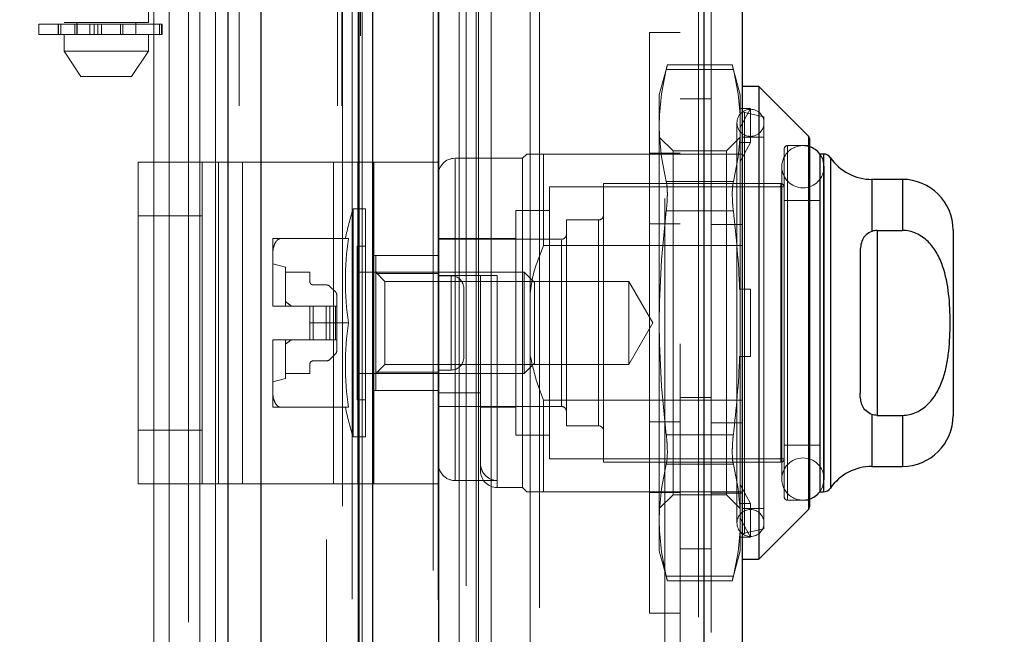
# Model space of a CAD drawing. Header units: inches. Extents: x 0.2 to 10.8, y 0.2 to 8.2.
# Tile 38 of 156: x 1.8133 to 1.9281, y 3.1941 to 3.2658. Entities that reach past the tile are written whole.
import ezdxf

# ---------------------------------------------------------------- set-up
doc = ezdxf.new("R2010")
doc.units = ezdxf.units.IN
doc.header["$MEASUREMENT"] = 0
doc.linetypes.add('HIDDEN', pattern=[0.07500000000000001, 0.05, -0.025])
doc.layers.add('DIMENSIONS', color=140, linetype='Continuous')
doc.styles.add('SLDTEXTSTYLE0', font='TXT', dxfattribs={"width": 0.7})
doc.dimstyles.new('SLDDIMSTYLE1', dxfattribs={"dimtxt": 0.0849609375, "dimasz": 0.13, "dimexe": 0, "dimexo": 0.0625, "dimgap": 0.021240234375, "dimtad": 0, "dimtih": 1, "dimtoh": 1, "dimlfac": 20, "dimrnd": 1e-09, "dimzin": 12, "dimdsep": 46, "dimtxsty": 'SLDTEXTSTYLE0', "dimsah": 1, "dimcen": 0.09, "dimadec": 0, "dimazin": 3, "dimtfac": 1, "dimtmove": 0, "dimatfit": 0, "dimfxl": 0, "dimfrac": 2, "dimtolj": 1, "dimtzin": 12, "dimarcsym": 0})

# ---------------------------------------------------------------- blocks, each defined once
blk = doc.blocks.new('_D_11')
at = {"layer": 'DIMENSIONS'}
for p, q in [((2.017167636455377, 3.143252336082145), (2.017167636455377, 3.393252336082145)), ((1.826183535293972, 3.143252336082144), (2.142167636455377, 3.143252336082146)), ((1.888898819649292, 3.052152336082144), (2.142167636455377, 3.052152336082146)), ((2.017167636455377, 2.82907330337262), (2.017167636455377, 3.052152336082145)), ((2.138638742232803, 2.82907330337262), (2.017167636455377, 2.82907330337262)), ((2.291811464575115, 2.829073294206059), (2.263281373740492, 2.829073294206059)), ((2.263281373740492, 2.829073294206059), (2.263281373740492, 2.694042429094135)), ((2.544280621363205, 2.829073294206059), (2.572810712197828, 2.829073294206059)), ((2.572810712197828, 2.829073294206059), (2.572810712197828, 2.694042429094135)), ((2.263281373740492, 2.694042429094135), (2.291811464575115, 2.694042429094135)), ((2.572810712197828, 2.694042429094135), (2.544280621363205, 2.694042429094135))]:
    blk.add_line(p, q, dxfattribs=at)
for points in [[(2.017167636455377, 3.143252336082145), (2.037167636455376, 3.273252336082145), (1.997167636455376, 3.273252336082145)], [(2.017167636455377, 3.052152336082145), (1.997167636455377, 2.922152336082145), (2.037167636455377, 2.922152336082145)]]:
    blk.add_solid(points, dxfattribs=at)
at = {"layer": 'DIMENSIONS', "char_height": 0.08333333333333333, "attachment_point": 1, "style": 'SLDTEXTSTYLE0'}
for s, insert in [('1.82', (2.291811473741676, 2.955515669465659)), ('46.3', (2.291811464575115, 2.8014647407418))]:
    blk.add_mtext(s, dxfattribs=dict(at, insert=insert))

msp = doc.modelspace()

# ---------------------------------------------------------------- linework, layer by layer
at = {"color": 7, "linetype": 'Continuous', "lineweight": 25}
for p, q in [((1.837625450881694, 3.055752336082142), (1.837625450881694, 5.123250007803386)), ((1.841443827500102, 3.055752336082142), (1.841443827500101, 5.122541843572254)), ((1.852889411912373, 3.055752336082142), (1.852889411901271, 5.117157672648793)), ((1.854471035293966, 3.055752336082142), (1.854471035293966, 5.117002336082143)), ((1.862152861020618, 5.10157984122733), (1.862152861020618, 3.071414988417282)), ((1.893065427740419, 5.096129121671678), (1.893065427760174, 3.076865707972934)), ((1.897527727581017, 5.094362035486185), (1.897527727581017, 3.078632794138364)), ((1.899496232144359, 3.258013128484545), (1.897527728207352, 3.258013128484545)), ((1.905286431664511, 3.252222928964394), (1.899496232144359, 3.258013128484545)), ((1.899496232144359, 3.258013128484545), (1.899496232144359, 3.202895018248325)), ((1.905286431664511, 3.252222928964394), (1.905286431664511, 3.208685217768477)), ((1.905401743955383, 3.251944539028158), (1.905401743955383, 3.208963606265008)), ((1.906582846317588, 3.250139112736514), (1.906582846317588, 3.210769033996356)), ((1.907027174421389, 3.250139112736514), (1.906600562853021, 3.250139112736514)), ((1.907027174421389, 3.250139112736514), (1.907027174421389, 3.210769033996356)), ((1.907834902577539, 3.249717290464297), (1.907834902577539, 3.211190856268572)), ((1.916228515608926, 3.247186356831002), (1.912681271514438, 3.247186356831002)), ((1.912681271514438, 3.247186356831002), (1.912681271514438, 3.241125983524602)), ((1.916228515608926, 3.247186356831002), (1.916228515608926, 3.241236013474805)), ((1.913275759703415, 3.241236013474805), (1.913275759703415, 3.219672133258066)), ((1.913275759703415, 3.241236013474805), (1.916228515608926, 3.241236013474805)), ((1.92213402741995, 3.241280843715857), (1.92213402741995, 3.219627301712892)), ((1.911307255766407, 3.238666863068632), (1.911307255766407, 3.222241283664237)), ((1.912681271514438, 3.219782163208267), (1.912681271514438, 3.213721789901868)), ((1.913275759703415, 3.219672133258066), (1.916228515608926, 3.219672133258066)), ((1.916228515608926, 3.219672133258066), (1.916228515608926, 3.213721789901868)), ((1.912681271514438, 3.213721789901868), (1.916228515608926, 3.213721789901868)), ((1.906600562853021, 3.210769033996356), (1.907027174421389, 3.210769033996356)), ((1.899496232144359, 3.202895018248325), (1.905286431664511, 3.208685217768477)), ((1.897527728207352, 3.202895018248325), (1.899496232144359, 3.202895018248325))]:
    msp.add_line(p, q, dxfattribs=at)
at = {"color": 7, "linetype": 'HIDDEN', "lineweight": 18}
for p, q in [((1.837625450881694, 5.123250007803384), (1.837625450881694, 3.055752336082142)), ((1.837625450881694, 5.123250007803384), (1.837625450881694, 3.055752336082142)), ((1.837625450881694, 3.055752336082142), (1.837625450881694, 5.123250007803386)), ((1.83889824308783, 3.055752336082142), (1.83889824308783, 5.122541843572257)), ((1.83889824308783, 3.055752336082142), (1.83889824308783, 5.122541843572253)), ((1.841443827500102, 3.055752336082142), (1.841443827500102, 5.122541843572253)), ((1.850343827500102, 3.055752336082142), (1.850343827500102, 5.117157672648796)), ((1.850343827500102, 3.055752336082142), (1.850343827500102, 5.117157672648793)), ((1.850871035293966, 3.055752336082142), (1.850871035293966, 5.117002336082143)), ((1.852889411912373, 3.055752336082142), (1.852889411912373, 5.117157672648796)), ((1.853041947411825, 3.063932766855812), (1.853041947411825, 5.109062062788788)), ((1.864688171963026, 3.069414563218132), (1.864688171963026, 5.103580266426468)), ((1.864688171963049, 3.069414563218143), (1.864688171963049, 5.103580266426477)), ((1.861527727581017, 5.101579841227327), (1.861527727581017, 3.071414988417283)), ((1.854995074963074, 3.072908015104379), (1.854995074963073, 5.100089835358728)), ((1.864432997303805, 3.071817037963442), (1.864432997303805, 5.101177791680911)), ((1.864738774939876, 3.071870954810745), (1.864738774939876, 5.101123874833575)), ((1.865970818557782, 3.072455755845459), (1.865970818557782, 5.100539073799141)), ((1.8653754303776, 5.099791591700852), (1.8653754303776, 3.073185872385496)), ((1.852077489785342, 5.098258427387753), (1.852077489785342, 3.074731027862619)), ((1.862091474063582, 5.098163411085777), (1.862091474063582, 3.074831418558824)), ((1.862107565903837, 3.074705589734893), (1.862107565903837, 5.098289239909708)), ((1.874775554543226, 3.075193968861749), (1.874775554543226, 5.097800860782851)), ((1.862378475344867, 3.075283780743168), (1.862378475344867, 5.097711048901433)), ((1.86237847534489, 3.075283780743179), (1.86237847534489, 5.097711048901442)), ((1.867409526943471, 3.075998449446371), (1.867409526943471, 5.096997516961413)), ((1.873916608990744, 5.09724640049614), (1.873916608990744, 3.075750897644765)), ((1.865989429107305, 3.076984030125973), (1.865989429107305, 5.096010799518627)), ((1.892440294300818, 5.096129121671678), (1.892440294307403, 3.076865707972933)), ((1.892440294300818, 3.076865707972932), (1.892440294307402, 5.096129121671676)), ((1.893065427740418, 3.076865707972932), (1.893065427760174, 5.096129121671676)), ((1.874424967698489, 3.078375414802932), (1.874424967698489, 5.094619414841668)), ((1.875483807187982, 3.077613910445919), (1.875483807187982, 5.095382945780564)), ((1.893927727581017, 5.094362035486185), (1.893927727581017, 3.078632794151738)), ((1.857057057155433, 3.079671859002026), (1.857057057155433, 5.093323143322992)), ((1.880435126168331, 3.079156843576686), (1.880435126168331, 5.093837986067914)), ((1.880694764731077, 3.079595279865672), (1.880694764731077, 5.093399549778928)), ((1.852780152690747, 5.088999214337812), (1.852780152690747, 3.083996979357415)), ((1.863286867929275, 3.084225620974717), (1.863286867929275, 5.088769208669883)), ((1.863286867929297, 3.084225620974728), (1.863286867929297, 5.088769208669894)), ((1.864531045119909, 5.088769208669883), (1.864531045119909, 3.084225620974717)), ((1.864531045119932, 3.084225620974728), (1.864531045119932, 5.088769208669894)), ((1.866781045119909, 3.084225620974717), (1.866781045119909, 5.088769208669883)), ((1.866781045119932, 5.088769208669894), (1.866781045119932, 3.084225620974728)), ((1.867484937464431, 3.084225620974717), (1.867484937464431, 5.088769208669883)), ((1.872987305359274, 3.084225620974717), (1.872987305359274, 5.088769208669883)), ((1.875054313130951, 3.084225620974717), (1.875054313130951, 5.088769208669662)), ((1.878675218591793, 3.084225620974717), (1.878675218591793, 5.088769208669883)), ((1.880194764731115, 3.084225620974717), (1.880194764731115, 5.088769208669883)), ((1.880194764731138, 3.084225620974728), (1.880194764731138, 5.088769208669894)), ((1.862781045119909, 3.084725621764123), (1.862781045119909, 5.088269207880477)), ((1.862781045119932, 3.084725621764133), (1.862781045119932, 5.088269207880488)), ((1.864781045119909, 3.084475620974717), (1.864781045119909, 5.088519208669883)), ((1.866531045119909, 5.088519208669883), (1.866531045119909, 3.084475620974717)), ((1.870064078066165, 3.08477557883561), (1.870064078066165, 5.088228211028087)), ((1.875181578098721, 3.084624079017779), (1.87518157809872, 5.088372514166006)), ((1.862927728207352, 3.0860224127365), (1.862927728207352, 5.0869724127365)), ((1.876090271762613, 3.086245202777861), (1.876090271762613, 5.086749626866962)), ((1.868259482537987, 5.086021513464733), (1.868259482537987, 3.086956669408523)), ((1.870392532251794, 3.086802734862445), (1.870392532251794, 5.086192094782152)), ((1.870392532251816, 3.086802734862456), (1.870392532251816, 5.086192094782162)), ((1.872826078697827, 5.085531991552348), (1.872826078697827, 3.087463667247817)), ((1.862410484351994, 3.088837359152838), (1.862410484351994, 5.084157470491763)), ((1.862410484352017, 3.088837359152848), (1.862410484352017, 5.084157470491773)), ((1.862738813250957, 3.088373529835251), (1.862738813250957, 5.084621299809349)), ((1.862738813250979, 3.088373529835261), (1.862738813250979, 5.084621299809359)), ((1.85321506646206, 5.082170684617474), (1.853215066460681, 3.090832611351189)), ((1.853215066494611, 5.082149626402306), (1.853215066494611, 3.090824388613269)), ((1.855695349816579, 3.091291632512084), (1.855695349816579, 5.081703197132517)), ((1.849071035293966, 3.10520233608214), (1.849071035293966, 5.067752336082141)), ((1.849071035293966, 3.10520233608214), (1.849071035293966, 5.067752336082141)), ((1.849071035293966, 3.105202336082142), (1.849071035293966, 5.067752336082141)), ((1.849071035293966, 3.105202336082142), (1.849071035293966, 5.067752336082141)), ((1.888527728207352, 3.1280224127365), (1.888527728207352, 5.0449724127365)), ((1.888527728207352, 3.1280224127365), (1.888527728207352, 5.0449724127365)), ((1.888527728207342, 5.044972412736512), (1.888527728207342, 3.128022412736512)), ((1.888527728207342, 5.044972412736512), (1.888527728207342, 3.128022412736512)), ((1.890327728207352, 3.1280224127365), (1.890327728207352, 5.0449724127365)), ((1.828921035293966, 3.174402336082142), (1.828921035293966, 3.505502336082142)), ((1.828921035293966, 3.174402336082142), (1.828921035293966, 3.505502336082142)), ((1.830721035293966, 3.174402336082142), (1.830721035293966, 3.505502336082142)), ((1.834321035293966, 3.174402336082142), (1.834321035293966, 3.505502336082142)), ((1.836121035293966, 3.174402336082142), (1.836121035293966, 3.505502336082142)), ((1.836121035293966, 3.174402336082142), (1.836121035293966, 3.505502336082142)), ((1.818477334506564, 3.413114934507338), (1.818477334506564, 3.265477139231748)), ((1.828319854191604, 3.265477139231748), (1.828319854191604, 3.413114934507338)), ((1.832971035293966, 3.295577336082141), (1.832971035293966, 3.105202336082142)), ((1.823398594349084, 3.265477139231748), (1.818477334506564, 3.265477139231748)), ((1.81995371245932, 3.265477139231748), (1.81995371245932, 3.264099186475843)), ((1.828319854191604, 3.265477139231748), (1.823398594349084, 3.265477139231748)), ((1.826843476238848, 3.264099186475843), (1.826843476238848, 3.265477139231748)), ((1.815524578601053, 3.265280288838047), (1.829827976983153, 3.265280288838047)), ((1.815524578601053, 3.265280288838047), (1.815524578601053, 3.264099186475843)), ((1.817796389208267, 3.265280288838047), (1.817796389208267, 3.264099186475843)), ((1.817818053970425, 3.265280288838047), (1.817818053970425, 3.264099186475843)), ((1.817818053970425, 3.264099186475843), (1.817818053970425, 3.265280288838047)), ((1.818088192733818, 3.264099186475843), (1.818088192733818, 3.265280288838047)), ((1.818088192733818, 3.265280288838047), (1.818088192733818, 3.264099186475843)), ((1.819710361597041, 3.265280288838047), (1.819710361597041, 3.264099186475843)), ((1.819710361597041, 3.264099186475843), (1.819710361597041, 3.265280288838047)), ((1.81995371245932, 3.265280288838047), (1.81995371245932, 3.264099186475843)), ((1.819997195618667, 3.264099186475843), (1.819997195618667, 3.265280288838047)), ((1.819997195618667, 3.265280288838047), (1.819997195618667, 3.264099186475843)), ((1.820002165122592, 3.264099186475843), (1.820002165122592, 3.265280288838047)), ((1.821466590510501, 3.264099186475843), (1.821466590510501, 3.265280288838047)), ((1.821466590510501, 3.265280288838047), (1.821466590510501, 3.264099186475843)), ((1.821975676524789, 3.265280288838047), (1.821975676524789, 3.264099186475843)), ((1.821975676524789, 3.264099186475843), (1.821975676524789, 3.265280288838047)), ((1.822410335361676, 3.264099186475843), (1.822410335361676, 3.265280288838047)), ((1.822410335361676, 3.265280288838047), (1.822410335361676, 3.264099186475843)), ((1.822852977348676, 3.265280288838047), (1.822852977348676, 3.264099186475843)), ((1.822852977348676, 3.264099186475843), (1.822852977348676, 3.265280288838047)), ((1.825047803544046, 3.264099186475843), (1.825047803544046, 3.265280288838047)), ((1.825047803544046, 3.265280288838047), (1.825047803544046, 3.264099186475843)), ((1.825321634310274, 3.265280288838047), (1.825321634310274, 3.264099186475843)), ((1.825321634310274, 3.264099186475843), (1.825321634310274, 3.265280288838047)), ((1.829591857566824, 3.264099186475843), (1.829591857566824, 3.265280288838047)), ((1.829591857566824, 3.265280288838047), (1.829591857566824, 3.264099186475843)), ((1.829827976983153, 3.264099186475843), (1.829827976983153, 3.265280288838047)), ((1.829827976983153, 3.265280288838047), (1.829827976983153, 3.264099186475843)), ((1.829827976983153, 3.265280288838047), (1.82990020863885, 3.265280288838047)), ((1.82990020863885, 3.264099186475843), (1.82990020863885, 3.265280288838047)), ((1.886727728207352, 3.196604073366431), (1.886727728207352, 3.264304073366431)), ((1.890327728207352, 3.264304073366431), (1.886727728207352, 3.264304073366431)), ((1.829827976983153, 3.264099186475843), (1.815524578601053, 3.264099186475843)), ((1.818477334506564, 3.264099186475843), (1.818477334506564, 3.262130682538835)), ((1.828319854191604, 3.262130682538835), (1.828319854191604, 3.264099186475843)), ((1.82990020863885, 3.264099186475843), (1.829827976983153, 3.264099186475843)), ((1.818477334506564, 3.262130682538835), (1.823398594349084, 3.262130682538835)), ((1.818477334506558, 3.262130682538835), (1.820445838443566, 3.259177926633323)), ((1.823398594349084, 3.262130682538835), (1.828319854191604, 3.262130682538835)), ((1.826351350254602, 3.259177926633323), (1.82831985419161, 3.262130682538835)), ((1.888820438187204, 3.260530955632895), (1.887882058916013, 3.257028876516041)), ((1.896516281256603, 3.260003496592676), (1.888696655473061, 3.260003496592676)), ((1.896516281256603, 3.260003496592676), (1.888696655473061, 3.260003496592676)), ((1.896404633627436, 3.260530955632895), (1.888808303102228, 3.260530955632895)), ((1.897330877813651, 3.257028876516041), (1.89639249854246, 3.260530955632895)), ((1.820445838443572, 3.259177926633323), (1.823398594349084, 3.259177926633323)), ((1.823398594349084, 3.259177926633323), (1.826351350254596, 3.259177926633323)), ((1.887882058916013, 3.257028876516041), (1.887882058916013, 3.253468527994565)), ((1.893927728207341, 3.256597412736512), (1.890327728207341, 3.256597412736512)), ((1.897330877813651, 3.257028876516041), (1.897330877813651, 3.253468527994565)), ((1.897253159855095, 3.255437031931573), (1.897330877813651, 3.255183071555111)), ((1.898511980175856, 3.255437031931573), (1.897253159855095, 3.255437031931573)), ((1.897330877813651, 3.253221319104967), (1.898511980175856, 3.255437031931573)), ((1.900086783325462, 3.254469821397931), (1.897832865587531, 3.254990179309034)), ((1.898511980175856, 3.251500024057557), (1.898511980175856, 3.255437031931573)), ((1.897832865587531, 3.205917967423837), (1.897832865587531, 3.254901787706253)), ((1.900086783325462, 3.254469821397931), (1.900086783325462, 3.206438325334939)), ((1.887882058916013, 3.253468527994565), (1.887882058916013, 3.230454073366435)), ((1.896937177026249, 3.253780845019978), (1.896937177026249, 3.207127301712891)), ((1.897330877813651, 3.253468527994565), (1.897330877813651, 3.234391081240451)), ((1.889480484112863, 3.250509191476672), (1.887882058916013, 3.252107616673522)), ((1.897330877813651, 3.252107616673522), (1.895732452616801, 3.250509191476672)), ((1.900086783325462, 3.252107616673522), (1.897527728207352, 3.252107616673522)), ((1.905286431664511, 3.208685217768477), (1.905286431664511, 3.252222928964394)), ((1.889480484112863, 3.250509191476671), (1.889480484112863, 3.210398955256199)), ((1.8957324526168, 3.250509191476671), (1.889480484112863, 3.250509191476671)), ((1.8957324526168, 3.250509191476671), (1.8957324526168, 3.210398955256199)), ((1.898511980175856, 3.251500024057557), (1.897253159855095, 3.251500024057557)), ((1.897253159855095, 3.251500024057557), (1.897330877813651, 3.251246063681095)), ((1.897330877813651, 3.249284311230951), (1.898511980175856, 3.251500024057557)), ((1.902448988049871, 3.250729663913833), (1.902448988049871, 3.210178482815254)), ((1.902842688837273, 3.209784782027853), (1.902842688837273, 3.251123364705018)), ((1.905401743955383, 3.251123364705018), (1.902842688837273, 3.251123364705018)), ((1.871937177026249, 3.249646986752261), (1.864063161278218, 3.249646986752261)), ((1.864063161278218, 3.212069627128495), (1.864063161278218, 3.2495565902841)), ((1.872429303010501, 3.250139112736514), (1.871937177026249, 3.249646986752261)), ((1.871937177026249, 3.249646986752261), (1.871937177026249, 3.211261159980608)), ((1.874397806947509, 3.250139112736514), (1.874397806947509, 3.239474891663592)), ((1.874397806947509, 3.250139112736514), (1.893927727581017, 3.250139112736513)), ((1.886727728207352, 3.250229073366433), (1.890327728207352, 3.250229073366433)), ((1.893927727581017, 3.25013911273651), (1.897527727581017, 3.25013911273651)), ((1.906600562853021, 3.250139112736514), (1.906582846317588, 3.250139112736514)), ((1.907027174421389, 3.210769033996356), (1.907027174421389, 3.250139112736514)), ((1.907834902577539, 3.211190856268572), (1.907834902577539, 3.249717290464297)), ((1.827094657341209, 3.211705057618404), (1.827094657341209, 3.249205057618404)), ((1.827094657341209, 3.249205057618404), (1.836470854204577, 3.249205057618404)), ((1.83459465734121, 3.211705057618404), (1.83459465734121, 3.249205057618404)), ((1.836470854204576, 3.211705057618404), (1.836470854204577, 3.249205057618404)), ((1.836470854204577, 3.249205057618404), (1.849906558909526, 3.249205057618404)), ((1.839282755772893, 3.211705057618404), (1.839282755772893, 3.249205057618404)), ((1.849906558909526, 3.211705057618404), (1.849906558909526, 3.249205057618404)), ((1.849906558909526, 3.249205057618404), (1.85459465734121, 3.249205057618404)), ((1.852718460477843, 3.211705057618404), (1.852718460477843, 3.249205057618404)), ((1.85459465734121, 3.249205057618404), (1.85459465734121, 3.211705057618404)), ((1.862094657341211, 3.249205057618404), (1.85459465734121, 3.249205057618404)), ((1.862094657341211, 3.249205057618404), (1.862094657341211, 3.211705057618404)), ((1.902171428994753, 3.248662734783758), (1.902171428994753, 3.212245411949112)), ((1.907092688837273, 3.212245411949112), (1.907092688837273, 3.248662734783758)), ((1.912681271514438, 3.241125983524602), (1.912681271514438, 3.247186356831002)), ((1.916228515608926, 3.241236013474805), (1.916228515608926, 3.247186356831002)), ((1.875086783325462, 3.246300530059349), (1.875086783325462, 3.214607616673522)), ((1.902448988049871, 3.246300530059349), (1.875086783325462, 3.246300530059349)), ((1.881385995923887, 3.24669423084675), (1.881385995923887, 3.21421391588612)), ((1.90205528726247, 3.24669423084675), (1.881385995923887, 3.24669423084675)), ((1.896516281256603, 3.246933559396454), (1.888696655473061, 3.246933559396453)), ((1.896516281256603, 3.246933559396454), (1.888696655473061, 3.246933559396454)), ((1.90205528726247, 3.21421391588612), (1.90205528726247, 3.24669423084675)), ((1.906582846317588, 3.244725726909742), (1.902448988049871, 3.244725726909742)), ((1.852164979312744, 3.243741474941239), (1.852164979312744, 3.217166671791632)), ((1.853630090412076, 3.243741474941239), (1.852164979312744, 3.243741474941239)), ((1.853630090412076, 3.243741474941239), (1.853630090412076, 3.217166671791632)), ((1.871149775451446, 3.243544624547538), (1.871149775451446, 3.217363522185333)), ((1.875086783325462, 3.243544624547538), (1.871149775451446, 3.243544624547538)), ((1.896516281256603, 3.243524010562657), (1.888696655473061, 3.243524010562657)), ((1.896516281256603, 3.243524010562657), (1.888696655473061, 3.243524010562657)), ((1.83459465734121, 3.242955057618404), (1.827094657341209, 3.242955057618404)), ((1.87705528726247, 3.242461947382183), (1.87705528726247, 3.218446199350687)), ((1.880795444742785, 3.242461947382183), (1.87705528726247, 3.242461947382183)), ((1.880795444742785, 3.218446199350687), (1.880795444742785, 3.242461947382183)), ((1.886727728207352, 3.242003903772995), (1.890327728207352, 3.242003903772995)), ((1.893927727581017, 3.241913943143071), (1.897527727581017, 3.241913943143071)), ((1.913275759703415, 3.241236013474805), (1.913275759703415, 3.219672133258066)), ((1.842803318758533, 3.240296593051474), (1.842803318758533, 3.238234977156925)), ((1.851631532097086, 3.240296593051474), (1.843749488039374, 3.240296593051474)), ((1.871149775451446, 3.240296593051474), (1.86209465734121, 3.240296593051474)), ((1.876464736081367, 3.240198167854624), (1.86209465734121, 3.240198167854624)), ((1.876464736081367, 3.220709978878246), (1.876464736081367, 3.240107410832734)), ((1.852645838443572, 3.239410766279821), (1.852645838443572, 3.221497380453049)), ((1.853630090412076, 3.239410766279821), (1.852645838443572, 3.239410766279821)), ((1.874397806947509, 3.239474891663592), (1.897527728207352, 3.239474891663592)), ((1.842803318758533, 3.238234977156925), (1.842803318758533, 3.232515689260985)), ((1.86209465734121, 3.238330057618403), (1.85459465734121, 3.238330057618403)), ((1.854811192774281, 3.238328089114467), (1.854811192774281, 3.236194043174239)), ((1.854811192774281, 3.238328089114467), (1.86209465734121, 3.238328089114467)), ((1.844279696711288, 3.236950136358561), (1.842803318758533, 3.237343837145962)), ((1.844279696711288, 3.236950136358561), (1.844279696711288, 3.232422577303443)), ((1.844279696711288, 3.236359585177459), (1.84713402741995, 3.236359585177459)), ((1.84713402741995, 3.236359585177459), (1.84713402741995, 3.235276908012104)), ((1.8721074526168, 3.236359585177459), (1.852645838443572, 3.236359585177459)), ((1.855877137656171, 3.235293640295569), (1.854811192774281, 3.236359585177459)), ((1.854811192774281, 3.236194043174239), (1.86209465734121, 3.236194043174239)), ((1.854811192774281, 3.236194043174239), (1.854811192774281, 3.224714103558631)), ((1.86209465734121, 3.235965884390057), (1.86701591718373, 3.235965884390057)), ((1.86359465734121, 3.235955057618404), (1.86209465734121, 3.235955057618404)), ((1.86359465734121, 3.224955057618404), (1.86359465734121, 3.235955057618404)), ((1.86359465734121, 3.235955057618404), (1.86359465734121, 3.224955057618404)), ((1.86701591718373, 3.222299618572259), (1.86701591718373, 3.235965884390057)), ((1.868984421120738, 3.235965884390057), (1.868984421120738, 3.211348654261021)), ((1.8721074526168, 3.236359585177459), (1.8721074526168, 3.224548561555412)), ((1.873315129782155, 3.235151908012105), (1.8721074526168, 3.236359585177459)), ((1.847527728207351, 3.234883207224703), (1.849054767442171, 3.234883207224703)), ((1.849472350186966, 3.234710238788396), (1.850110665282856, 3.234071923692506)), ((1.855877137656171, 3.235293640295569), (1.855877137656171, 3.225614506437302)), ((1.884336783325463, 3.235293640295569), (1.855877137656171, 3.235293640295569)), ((1.86509465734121, 3.226455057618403), (1.86509465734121, 3.234455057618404)), ((1.873315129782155, 3.235151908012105), (1.873315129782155, 3.225756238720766)), ((1.884336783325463, 3.235293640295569), (1.884336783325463, 3.225614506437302)), ((1.887130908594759, 3.230454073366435), (1.884336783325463, 3.235293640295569)), ((1.897253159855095, 3.234391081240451), (1.898511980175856, 3.234391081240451)), ((1.897330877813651, 3.226517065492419), (1.897330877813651, 3.234391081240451)), ((1.898511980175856, 3.226517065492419), (1.898511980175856, 3.234391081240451)), ((1.850283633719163, 3.233654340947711), (1.850283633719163, 3.232422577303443)), ((1.842803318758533, 3.232515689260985), (1.842803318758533, 3.232422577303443)), ((1.842803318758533, 3.232422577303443), (1.842803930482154, 3.232422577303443)), ((1.842803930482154, 3.232422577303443), (1.84713402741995, 3.232422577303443)), ((1.84713402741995, 3.232422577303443), (1.84713402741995, 3.230454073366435)), ((1.847527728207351, 3.232422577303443), (1.84713402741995, 3.232422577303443)), ((1.847527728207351, 3.232422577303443), (1.847527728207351, 3.228485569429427)), ((1.849054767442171, 3.232422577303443), (1.847527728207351, 3.232422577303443)), ((1.847527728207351, 3.232422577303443), (1.847527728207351, 3.228485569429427)), ((1.849054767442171, 3.232422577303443), (1.849054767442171, 3.228485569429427)), ((1.849472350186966, 3.232422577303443), (1.849054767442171, 3.232422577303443)), ((1.849054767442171, 3.232422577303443), (1.849054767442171, 3.228485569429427)), ((1.849472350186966, 3.232422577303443), (1.849472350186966, 3.228485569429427)), ((1.850110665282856, 3.232422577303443), (1.849472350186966, 3.232422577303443)), ((1.849472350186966, 3.232422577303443), (1.849472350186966, 3.228485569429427)), ((1.850110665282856, 3.232422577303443), (1.850110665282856, 3.228485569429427)), ((1.850283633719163, 3.232422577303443), (1.850110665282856, 3.232422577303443)), ((1.850110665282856, 3.232422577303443), (1.850110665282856, 3.228485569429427)), ((1.850283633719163, 3.232422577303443), (1.850283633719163, 3.228485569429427)), ((1.851631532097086, 3.230454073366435), (1.84713402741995, 3.230454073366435)), ((1.84713402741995, 3.228485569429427), (1.84713402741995, 3.230454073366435)), ((1.884336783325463, 3.225614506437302), (1.887130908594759, 3.230454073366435)), ((1.887882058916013, 3.230454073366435), (1.887882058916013, 3.207439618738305)), ((1.842803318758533, 3.228485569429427), (1.842803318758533, 3.228392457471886)), ((1.842803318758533, 3.228485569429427), (1.842803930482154, 3.228485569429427)), ((1.842803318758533, 3.228392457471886), (1.842803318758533, 3.222673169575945)), ((1.842803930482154, 3.228485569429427), (1.84713402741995, 3.228485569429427)), ((1.844279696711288, 3.228485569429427), (1.844279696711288, 3.223958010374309)), ((1.847527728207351, 3.228485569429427), (1.84713402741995, 3.228485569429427)), ((1.849054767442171, 3.228485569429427), (1.847527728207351, 3.228485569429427)), ((1.849472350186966, 3.228485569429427), (1.849054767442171, 3.228485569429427)), ((1.850110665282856, 3.228485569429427), (1.849472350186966, 3.228485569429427)), ((1.850283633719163, 3.228485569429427), (1.850110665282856, 3.228485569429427)), ((1.850283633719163, 3.228485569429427), (1.850283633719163, 3.227253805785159)), ((1.850110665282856, 3.226836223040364), (1.849472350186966, 3.226197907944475)), ((1.897253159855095, 3.226517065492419), (1.898511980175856, 3.226517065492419)), ((1.897330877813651, 3.226517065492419), (1.897330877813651, 3.207439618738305)), ((1.84713402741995, 3.225631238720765), (1.84713402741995, 3.224548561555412)), ((1.849054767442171, 3.226024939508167), (1.847527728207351, 3.226024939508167)), ((1.854811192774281, 3.224548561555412), (1.855877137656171, 3.225614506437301)), ((1.855877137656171, 3.225614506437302), (1.884336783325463, 3.225614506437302)), ((1.8721074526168, 3.224548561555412), (1.873315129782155, 3.225756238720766)), ((1.84713402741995, 3.224548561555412), (1.844279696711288, 3.224548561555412)), ((1.852645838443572, 3.224548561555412), (1.8721074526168, 3.224548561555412)), ((1.854811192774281, 3.224714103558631), (1.854811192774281, 3.222580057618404)), ((1.854811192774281, 3.224714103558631), (1.86209465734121, 3.224714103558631)), ((1.86359465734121, 3.224955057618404), (1.86209465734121, 3.224955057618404)), ((1.842803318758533, 3.223564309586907), (1.844279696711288, 3.223958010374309)), ((1.842803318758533, 3.222673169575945), (1.842803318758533, 3.220611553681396)), ((1.86209465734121, 3.222580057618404), (1.85459465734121, 3.222580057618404)), ((1.86209465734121, 3.222299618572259), (1.86701591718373, 3.222299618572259)), ((1.86701591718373, 3.222299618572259), (1.86701591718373, 3.214135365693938)), ((1.890327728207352, 3.2217724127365), (1.893927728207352, 3.2217724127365)), ((1.851631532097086, 3.220611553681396), (1.843749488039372, 3.220611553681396)), ((1.852645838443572, 3.221497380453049), (1.853630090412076, 3.221497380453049)), ((1.86209465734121, 3.220709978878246), (1.876464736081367, 3.220709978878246)), ((1.86701591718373, 3.220611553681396), (1.871149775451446, 3.220611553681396)), ((1.874397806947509, 3.221433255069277), (1.874397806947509, 3.210769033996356)), ((1.874397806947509, 3.221433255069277), (1.897527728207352, 3.221433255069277)), ((1.912681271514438, 3.213721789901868), (1.912681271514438, 3.219782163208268)), ((1.916228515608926, 3.213721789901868), (1.916228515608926, 3.219672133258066)), ((1.87705528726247, 3.218446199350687), (1.880795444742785, 3.218446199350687)), ((1.886727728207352, 3.218904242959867), (1.890327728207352, 3.218904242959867)), ((1.893927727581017, 3.218814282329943), (1.897527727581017, 3.218814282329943)), ((1.83459465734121, 3.217955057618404), (1.827094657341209, 3.217955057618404)), ((1.852164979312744, 3.217166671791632), (1.853630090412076, 3.217166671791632)), ((1.871149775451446, 3.217363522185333), (1.875086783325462, 3.217363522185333)), ((1.896516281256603, 3.217384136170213), (1.888696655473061, 3.217384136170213)), ((1.896516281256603, 3.217384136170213), (1.888696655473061, 3.217384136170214)), ((1.902448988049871, 3.216182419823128), (1.906582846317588, 3.216182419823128)), ((1.86701591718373, 3.214135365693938), (1.86701591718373, 3.213229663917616)), ((1.875086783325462, 3.214607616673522), (1.902448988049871, 3.214607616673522)), ((1.881385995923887, 3.21421391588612), (1.90205528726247, 3.21421391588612)), ((1.896516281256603, 3.213974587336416), (1.888696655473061, 3.213974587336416)), ((1.896516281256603, 3.213974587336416), (1.888696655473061, 3.213974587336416)), ((1.827094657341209, 3.211705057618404), (1.836470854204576, 3.211705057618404)), ((1.836470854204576, 3.211705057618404), (1.849906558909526, 3.211705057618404)), ((1.849906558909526, 3.211705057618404), (1.85459465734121, 3.211705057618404)), ((1.862094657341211, 3.211705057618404), (1.85459465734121, 3.211705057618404)), ((1.864063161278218, 3.212069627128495), (1.868984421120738, 3.212069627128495)), ((1.898511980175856, 3.209408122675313), (1.897330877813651, 3.21162383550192)), ((1.868984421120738, 3.211261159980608), (1.871937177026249, 3.211261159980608)), ((1.871937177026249, 3.211261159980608), (1.872429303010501, 3.210769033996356)), ((1.874397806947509, 3.210769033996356), (1.897527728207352, 3.210769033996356)), ((1.886727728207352, 3.210679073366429), (1.890327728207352, 3.210679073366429)), ((1.887882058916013, 3.208800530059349), (1.889480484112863, 3.210398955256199)), ((1.889480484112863, 3.210398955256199), (1.8957324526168, 3.210398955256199)), ((1.893927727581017, 3.210589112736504), (1.897527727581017, 3.210589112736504)), ((1.895732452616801, 3.210398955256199), (1.897330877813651, 3.208800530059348)), ((1.906582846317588, 3.210769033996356), (1.906600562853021, 3.210769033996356)), ((1.897253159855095, 3.209408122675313), (1.897330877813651, 3.209662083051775)), ((1.897253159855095, 3.209408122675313), (1.898511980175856, 3.209408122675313)), ((1.898511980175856, 3.209408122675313), (1.898511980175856, 3.205471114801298)), ((1.902842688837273, 3.209784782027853), (1.905401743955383, 3.209784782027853)), ((1.897527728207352, 3.208800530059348), (1.900086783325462, 3.208800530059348)), ((1.887882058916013, 3.207439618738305), (1.887882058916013, 3.203879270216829)), ((1.898511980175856, 3.205471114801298), (1.897330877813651, 3.207686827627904)), ((1.897330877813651, 3.207439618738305), (1.897330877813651, 3.203879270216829)), ((1.897253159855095, 3.205471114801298), (1.897330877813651, 3.205725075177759)), ((1.897832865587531, 3.205917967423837), (1.900086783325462, 3.206438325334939)), ((1.897253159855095, 3.205471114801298), (1.898511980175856, 3.205471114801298)), ((1.887882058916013, 3.203879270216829), (1.888820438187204, 3.200377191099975)), ((1.890327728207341, 3.204097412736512), (1.893927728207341, 3.204097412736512)), ((1.89639249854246, 3.200377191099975), (1.897330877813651, 3.203879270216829)), ((1.896516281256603, 3.200904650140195), (1.888696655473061, 3.200904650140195)), ((1.896516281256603, 3.200904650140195), (1.888696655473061, 3.200904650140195)), ((1.888808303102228, 3.200377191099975), (1.896404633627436, 3.200377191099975)), ((1.886727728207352, 3.196604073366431), (1.890327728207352, 3.196604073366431))]:
    msp.add_line(p, q, dxfattribs=at)
at = {"color": 7, "linetype": 'HIDDEN', "lineweight": 18, "flags": 128}
for points in [[(1.850937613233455, 5.109096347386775), (1.850937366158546, 4.09458125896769), (1.850937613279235, 3.063898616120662)], [(1.850937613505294, 5.109096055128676), (1.850937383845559, 4.075875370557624), (1.85093761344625, 3.06389659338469)], [(1.852077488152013, 5.098271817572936), (1.852077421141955, 4.127850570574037), (1.852077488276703, 3.07472424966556)], [(1.852780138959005, 5.08899811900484), (1.852779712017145, 4.065249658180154), (1.852780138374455, 3.08400722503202)], [(1.857049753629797, 3.085019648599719), (1.857049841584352, 4.078402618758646), (1.857049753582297, 5.087974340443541)], [(1.907092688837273, 3.248662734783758), (1.90690538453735, 3.249604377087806), (1.906600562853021, 3.250139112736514)], [(1.906600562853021, 3.210769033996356), (1.90690538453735, 3.211303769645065), (1.907092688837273, 3.212245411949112)]]:
    msp.add_lwpolyline(points, dxfattribs=at)
at = {"color": 7, "linetype": 'HIDDEN', "lineweight": 18}
for centre, radius, start, end in [((1.898511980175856, 3.253780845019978), 0.001574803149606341, 0, 180), ((1.897921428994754, 3.25537378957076), 0.0003937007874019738, 180, 256.9999999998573), ((1.898511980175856, 3.253780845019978), 0.001574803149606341, 180, 0), ((1.904632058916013, 3.248662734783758), 0.002460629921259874, 71.77194722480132, 180), ((1.902842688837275, 3.250729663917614), 0.0003937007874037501, 90.00000000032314, 179.9999999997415), ((1.864063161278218, 3.247678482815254), 0.001968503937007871, 90, 180), ((1.904632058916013, 3.248662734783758), 0.002460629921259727, 180, 0), ((1.90205528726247, 3.246300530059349), 0.0003937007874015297, 0, 90), ((1.896315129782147, 3.230454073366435), 0.04610629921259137, 163.2503397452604, 167.6739543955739), ((1.880795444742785, 3.243052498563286), 0.0005905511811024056, 270.0000000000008, 0), ((1.88510674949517, 3.235375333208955), 0.03383502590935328, 171.6367379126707, 188.3632620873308), ((1.876464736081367, 3.240788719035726), 0.0005905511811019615, 270.0000000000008, 8.617182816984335e-11), ((1.86359465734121, 3.234455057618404), 0.001500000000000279, 0, 90), ((1.847527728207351, 3.235276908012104), 0.0003937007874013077, 180, 270.0000000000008), ((1.849054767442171, 3.234292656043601), 0.0005905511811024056, 45.00000000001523, 90), ((1.849693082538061, 3.233654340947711), 0.0005905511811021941, 0, 45.00000000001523), ((1.849776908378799, 3.23251494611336), 0.006973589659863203, 179.9938942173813, 180.7589344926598), ((1.84977689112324, 3.232514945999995), 0.006973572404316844, 179.9938932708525, 180.7589354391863), ((1.885106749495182, 3.225532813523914), 0.03383502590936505, 171.6367379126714, 188.3632620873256), ((1.849776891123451, 3.228393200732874), 0.006973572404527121, 179.2410645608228, 180.0061067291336), ((1.849776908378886, 3.22839320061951), 0.006973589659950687, 179.2410655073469, 180.0061057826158), ((1.849693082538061, 3.227253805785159), 0.0005905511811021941, 314.9999999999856, 0), ((1.86359465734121, 3.226455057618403), 0.001500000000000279, 270.0000000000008, 0), ((1.847527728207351, 3.225631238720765), 0.0003937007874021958, 90, 180), ((1.849054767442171, 3.226615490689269), 0.0005905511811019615, 270.0000000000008, 315.000000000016), ((1.896315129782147, 3.230454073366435), 0.04610629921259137, 192.3260456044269, 196.7496602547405), ((1.876464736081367, 3.220119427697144), 0.0005905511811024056, 0, 90), ((1.880795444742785, 3.217855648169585), 0.0005905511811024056, 0, 90), ((1.90205528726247, 3.214607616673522), 0.0003937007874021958, 270.0000000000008, 0), ((1.904632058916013, 3.212245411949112), 0.002460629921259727, 0, 180), ((1.868984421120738, 3.213229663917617), 0.001968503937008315, 180.0000000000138, 270.0000000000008), ((1.904632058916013, 3.212245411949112), 0.002460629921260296, 180, 288.2280527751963), ((1.902842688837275, 3.210178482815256), 0.0003937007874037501, 180.000000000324, 269.9999999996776), ((1.898511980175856, 3.207127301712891), 0.001574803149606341, 0, 180), ((1.898511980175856, 3.207127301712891), 0.001574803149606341, 180, 0), ((1.897921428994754, 3.20553435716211), 0.0003937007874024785, 103.0000000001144, 179.9999999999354)]:
    msp.add_arc(centre, radius, start, end, dxfattribs=at)
at = {"color": 7, "linetype": 'Continuous', "lineweight": 25}
for centre, radius, start, end in [((1.905008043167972, 3.251944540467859), 0.0003937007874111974, 5.170309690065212e-10, 44.9999999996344), ((1.904632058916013, 3.248662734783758), 0.002460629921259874, 36.86989764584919, 71.77194722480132), ((1.907027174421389, 3.249154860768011), 0.0009842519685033, 34.84990457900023, 90.00000000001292), ((1.912681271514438, 3.253091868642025), 0.005905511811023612, 214.8499045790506, 270.0000000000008), ((1.916228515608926, 3.241280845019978), 0.005905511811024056, 8.61718281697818e-12, 90), ((1.916228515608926, 3.219627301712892), 0.005905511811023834, 270.0000000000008, 0), ((1.912681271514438, 3.207816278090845), 0.005905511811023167, 90, 145.1500954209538), ((1.904632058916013, 3.212245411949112), 0.002460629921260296, 288.2280527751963, 323.1301023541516), ((1.907027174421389, 3.21175328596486), 0.0009842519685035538, 269.9999999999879, 325.1500954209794), ((1.905008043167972, 3.208963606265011), 0.0003937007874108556, 315.0000000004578, 359.9999999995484)]:
    msp.add_arc(centre, radius, start, end, dxfattribs=at)
at = {"color": 7, "linetype": 'HIDDEN', "lineweight": 18}
for points in [[(1.888696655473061, 3.260003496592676), (1.888183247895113, 3.257832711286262), (1.887882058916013, 3.255655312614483), (1.887882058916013, 3.253468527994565)], [(1.897330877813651, 3.253468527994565), (1.897330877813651, 3.255655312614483), (1.897029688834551, 3.257832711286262), (1.896516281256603, 3.260003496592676)], [(1.887882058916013, 3.253468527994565), (1.887882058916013, 3.251281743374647), (1.888183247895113, 3.249104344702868), (1.888696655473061, 3.246933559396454)], [(1.896516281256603, 3.246933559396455), (1.897029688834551, 3.249104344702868), (1.897330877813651, 3.251281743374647), (1.897330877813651, 3.253468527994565)], [(1.888696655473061, 3.243524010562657), (1.888183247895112, 3.239182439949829), (1.887882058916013, 3.234827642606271), (1.887882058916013, 3.230454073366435)], [(1.897253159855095, 3.234391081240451), (1.897133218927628, 3.237445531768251), (1.896875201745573, 3.240488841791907), (1.896516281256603, 3.243524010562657)], [(1.844279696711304, 3.232935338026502), (1.844514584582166, 3.232766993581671), (1.844748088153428, 3.232596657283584), (1.844978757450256, 3.232422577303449)], [(1.887882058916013, 3.230454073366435), (1.887882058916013, 3.226080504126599), (1.888183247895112, 3.221725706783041), (1.888696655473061, 3.217384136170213)], [(1.844978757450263, 3.228485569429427), (1.844748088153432, 3.22831148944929), (1.844514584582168, 3.228141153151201), (1.844279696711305, 3.227972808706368)], [(1.896516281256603, 3.217384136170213), (1.896875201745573, 3.220419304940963), (1.897133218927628, 3.223462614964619), (1.897253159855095, 3.226517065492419)], [(1.887882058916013, 3.207439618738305), (1.887882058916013, 3.209626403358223), (1.888183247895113, 3.211803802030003), (1.888696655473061, 3.213974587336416)], [(1.897330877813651, 3.207439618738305), (1.897330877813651, 3.209626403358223), (1.897029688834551, 3.211803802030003), (1.896516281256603, 3.213974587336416)], [(1.888696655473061, 3.200904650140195), (1.888183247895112, 3.203075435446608), (1.887882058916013, 3.205252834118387), (1.887882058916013, 3.207439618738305)], [(1.896516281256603, 3.200904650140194), (1.897029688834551, 3.203075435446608), (1.897330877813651, 3.205252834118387), (1.897330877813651, 3.207439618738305)]]:
    msp.add_open_spline(points, degree=3, dxfattribs=at)
for points, knots in [([(1.888808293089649, 3.260478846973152), (1.88881128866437, 3.260491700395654), (1.888821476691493, 3.260535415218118), (1.888762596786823, 3.260282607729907), (1.888705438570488, 3.260040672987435), (1.888696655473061, 3.260003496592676)], [0, 0, 0, 0, 0.2606228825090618, 0.8863851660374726, 1, 1, 1, 1]), ([(1.896516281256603, 3.260003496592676), (1.896470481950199, 3.260198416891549), (1.896397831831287, 3.260507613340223), (1.896402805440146, 3.260486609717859), (1.896404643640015, 3.260478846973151)], [0, 0, 0, 0, 0.6304092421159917, 1, 1, 1, 1]), ([(1.874397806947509, 3.250139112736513), (1.873915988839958, 3.250139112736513), (1.872937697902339, 3.250139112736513), (1.872336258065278, 3.250139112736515), (1.872467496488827, 3.250139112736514), (1.872484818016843, 3.250139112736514)], [0, 0, 0, 0, 0.4572276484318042, 0.9283620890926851, 1, 1, 1, 1]), ([(1.888696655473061, 3.246933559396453), (1.888737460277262, 3.2467610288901), (1.888768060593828, 3.246553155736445), (1.888809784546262, 3.246067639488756), (1.888820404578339, 3.245790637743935), (1.888820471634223, 3.245197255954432), (1.888809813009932, 3.244872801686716), (1.888768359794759, 3.244211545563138), (1.888737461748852, 3.243869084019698), (1.888696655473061, 3.243524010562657)], [0, 0, 0, 0, 0.25, 0.25, 0.5, 0.5, 0.75, 0.75, 1, 1, 1, 1]), ([(1.896516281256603, 3.243524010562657), (1.896475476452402, 3.243869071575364), (1.896444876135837, 3.244207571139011), (1.896403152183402, 3.244871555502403), (1.896392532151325, 3.245194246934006), (1.896392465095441, 3.2457879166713), (1.896403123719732, 3.246066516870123), (1.896444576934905, 3.246550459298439), (1.896475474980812, 3.246761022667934), (1.896516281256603, 3.246933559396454)], [0, 0, 0, 0, 0.25, 0.25, 0.5, 0.5, 0.75, 0.75, 1, 1, 1, 1]), ([(1.843749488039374, 3.240296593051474), (1.843633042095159, 3.240288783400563), (1.843525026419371, 3.240244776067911), (1.843343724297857, 3.240121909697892), (1.843269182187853, 3.240044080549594), (1.843081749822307, 3.239793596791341), (1.843002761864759, 3.239605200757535), (1.842830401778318, 3.239028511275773), (1.842803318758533, 3.238631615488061), (1.842803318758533, 3.238234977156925)], [0, 0, 0, 0, 0.1249999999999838, 0.1249999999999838, 0.2499999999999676, 0.2499999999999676, 0.4999999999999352, 0.4999999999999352, 1, 1, 1, 1]), ([(1.842803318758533, 3.240296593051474), (1.842803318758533, 3.240296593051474), (1.842830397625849, 3.240296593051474), (1.843003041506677, 3.240296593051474), (1.843082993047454, 3.240296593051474), (1.843268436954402, 3.240296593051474), (1.843343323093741, 3.240296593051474), (1.843524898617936, 3.240296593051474), (1.843632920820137, 3.240296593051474), (1.843749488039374, 3.240296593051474)], [0, 0, 0, 0, 0.499999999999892, 0.499999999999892, 0.7499999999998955, 0.7499999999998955, 0.8749999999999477, 0.8749999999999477, 1, 1, 1, 1]), ([(1.874397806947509, 3.239474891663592), (1.87385977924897, 3.23815566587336), (1.873115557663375, 3.236330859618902), (1.872888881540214, 3.234383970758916), (1.872826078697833, 3.233844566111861)], [0, 0, 0, 0, 0.7229401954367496, 1, 1, 1, 1]), ([(1.868984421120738, 3.235965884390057), (1.868717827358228, 3.235965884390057), (1.8684559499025, 3.235965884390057), (1.867973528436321, 3.235965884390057), (1.867754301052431, 3.235965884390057), (1.867395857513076, 3.235965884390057), (1.8672537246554, 3.235965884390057), (1.867064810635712, 3.235965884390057), (1.86701591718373, 3.235965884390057), (1.86701591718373, 3.235965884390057)], [0, 0, 0, 0, 0.25, 0.25, 0.5, 0.5, 0.75, 0.75, 1, 1, 1, 1]), ([(1.872826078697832, 3.226681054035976), (1.873088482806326, 3.225487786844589), (1.873482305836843, 3.223696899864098), (1.87416874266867, 3.221999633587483), (1.874397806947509, 3.221433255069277)], [0, 0, 0, 0, 0.6662995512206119, 1, 1, 1, 1]), ([(1.842803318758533, 3.222673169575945), (1.842803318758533, 3.222276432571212), (1.842830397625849, 3.221879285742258), (1.843003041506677, 3.221302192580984), (1.843082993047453, 3.221112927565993), (1.843268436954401, 3.220865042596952), (1.84334332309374, 3.2207865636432), (1.843524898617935, 3.220663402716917), (1.843632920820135, 3.220619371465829), (1.843749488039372, 3.220611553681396)], [0, 0, 0, 0, 0.4999999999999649, 0.4999999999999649, 0.7500000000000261, 0.7500000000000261, 0.875000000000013, 0.875000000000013, 1, 1, 1, 1]), ([(1.843749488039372, 3.220611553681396), (1.843633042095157, 3.220611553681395), (1.84352502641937, 3.220611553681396), (1.843343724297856, 3.220611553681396), (1.843269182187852, 3.220611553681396), (1.843081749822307, 3.220611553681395), (1.843002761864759, 3.220611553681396), (1.842830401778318, 3.220611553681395), (1.842803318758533, 3.220611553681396), (1.842803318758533, 3.220611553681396)], [0, 0, 0, 0, 0.1249999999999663, 0.1249999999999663, 0.2499999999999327, 0.2499999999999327, 0.499999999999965, 0.499999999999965, 1, 1, 1, 1]), ([(1.888696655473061, 3.217384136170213), (1.888737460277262, 3.217039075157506), (1.888768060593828, 3.216700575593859), (1.888809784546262, 3.216036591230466), (1.888820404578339, 3.215713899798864), (1.888820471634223, 3.21512023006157), (1.888809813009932, 3.214841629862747), (1.888768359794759, 3.21435768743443), (1.888737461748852, 3.214147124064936), (1.888696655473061, 3.213974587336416)], [0, 0, 0, 0, 0.25, 0.25, 0.5, 0.5, 0.75, 0.75, 1, 1, 1, 1]), ([(1.896516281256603, 3.213974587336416), (1.896475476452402, 3.21414711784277), (1.896444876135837, 3.214354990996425), (1.896403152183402, 3.214840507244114), (1.896392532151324, 3.215117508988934), (1.896392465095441, 3.215710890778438), (1.896403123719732, 3.216035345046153), (1.896444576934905, 3.216696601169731), (1.896475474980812, 3.217039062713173), (1.896516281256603, 3.217384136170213)], [0, 0, 0, 0, 0.25, 0.25, 0.5, 0.5, 0.75, 0.75, 1, 1, 1, 1]), ([(1.86209465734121, 3.214135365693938), (1.86209465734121, 3.213868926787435), (1.86214240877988, 3.213608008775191), (1.862332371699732, 3.213112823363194), (1.86247288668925, 3.212885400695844), (1.863012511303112, 3.212305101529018), (1.86352946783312, 3.212069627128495), (1.864063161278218, 3.212069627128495)], [0, 0, 0, 0, 0.2499999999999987, 0.2499999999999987, 0.4999999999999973, 0.4999999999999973, 1, 1, 1, 1]), ([(1.86701591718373, 3.214135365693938), (1.86701591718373, 3.213868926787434), (1.8670636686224, 3.213608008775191), (1.867253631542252, 3.213112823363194), (1.86739414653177, 3.212885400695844), (1.867933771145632, 3.212305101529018), (1.86845072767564, 3.212069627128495), (1.868984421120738, 3.212069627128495)], [0, 0, 0, 0, 0.2499999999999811, 0.2499999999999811, 0.4999999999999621, 0.4999999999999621, 1, 1, 1, 1]), ([(1.874397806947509, 3.210769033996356), (1.873915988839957, 3.210769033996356), (1.872937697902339, 3.210769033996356), (1.872336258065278, 3.210769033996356), (1.872467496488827, 3.210769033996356), (1.872484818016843, 3.210769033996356)], [0, 0, 0, 0, 0.4572276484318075, 0.9283620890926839, 1, 1, 1, 1]), ([(1.888696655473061, 3.200904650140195), (1.888742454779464, 3.200709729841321), (1.888815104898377, 3.200400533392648), (1.888810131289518, 3.200421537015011), (1.888808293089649, 3.200429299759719)], [0, 0, 0, 0, 0.6304092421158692, 1, 1, 1, 1]), ([(1.896404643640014, 3.200429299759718), (1.896401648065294, 3.200416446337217), (1.896391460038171, 3.200372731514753), (1.896450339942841, 3.200625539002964), (1.896507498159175, 3.200867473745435), (1.896516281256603, 3.200904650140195)], [0, 0, 0, 0, 0.2606228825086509, 0.8863851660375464, 1, 1, 1, 1])]:
    msp.add_open_spline(points, degree=3, knots=knots, dxfattribs=at)
at = {"color": 7, "linetype": 'Continuous', "lineweight": 25}
for points in [[(1.913275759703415, 3.241236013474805), (1.913068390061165, 3.241236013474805), (1.912866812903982, 3.241196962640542), (1.912681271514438, 3.241125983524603)], [(1.913275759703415, 3.219672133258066), (1.913068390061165, 3.219672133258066), (1.912866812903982, 3.219711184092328), (1.912681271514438, 3.219782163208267)]]:
    msp.add_open_spline(points, degree=3, dxfattribs=at)
for points, knots in [([(1.916228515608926, 3.219672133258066), (1.916513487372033, 3.219672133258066), (1.916792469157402, 3.219703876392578), (1.917339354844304, 3.219826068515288), (1.917610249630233, 3.219918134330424), (1.918123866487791, 3.220153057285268), (1.91836634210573, 3.220294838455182), (1.918825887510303, 3.22062150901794), (1.919043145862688, 3.220807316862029), (1.919639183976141, 3.221402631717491), (1.919974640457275, 3.221859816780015), (1.920535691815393, 3.222837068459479), (1.920758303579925, 3.22334950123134), (1.92112348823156, 3.224407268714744), (1.921265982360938, 3.224955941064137), (1.921488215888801, 3.226052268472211), (1.921569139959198, 3.226602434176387), (1.921751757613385, 3.228256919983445), (1.921796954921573, 3.229364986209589), (1.921795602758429, 3.231587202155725), (1.921748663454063, 3.232706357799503), (1.921497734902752, 3.234924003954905), (1.9212911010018, 3.236031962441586), (1.920739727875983, 3.237603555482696), (1.920513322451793, 3.238116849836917), (1.919949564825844, 3.239084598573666), (1.91961596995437, 3.239533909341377), (1.918815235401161, 3.240322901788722), (1.918366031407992, 3.240646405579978), (1.917597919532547, 3.240994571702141), (1.917330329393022, 3.241084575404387), (1.916788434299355, 3.24120467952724), (1.916511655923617, 3.241236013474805), (1.916228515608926, 3.241236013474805)], [0, 0, 0, 0, 0.03125000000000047, 0.03125000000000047, 0.06250000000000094, 0.06250000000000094, 0.09375000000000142, 0.09375000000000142, 0.1250000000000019, 0.1250000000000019, 0.1875000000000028, 0.1875000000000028, 0.2500000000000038, 0.2500000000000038, 0.3125000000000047, 0.3125000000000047, 0.3750000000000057, 0.3750000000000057, 0.5000000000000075, 0.5000000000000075, 0.6250000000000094, 0.6250000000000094, 0.7500000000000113, 0.7500000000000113, 0.8125000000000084, 0.8125000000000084, 0.8750000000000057, 0.8750000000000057, 0.9375000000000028, 0.9375000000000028, 0.9687500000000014, 0.9687500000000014, 1, 1, 1, 1]), ([(1.912681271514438, 3.241125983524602), (1.912411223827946, 3.241022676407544), (1.912180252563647, 3.240883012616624), (1.911808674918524, 3.240542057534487), (1.911668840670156, 3.240340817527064), (1.911467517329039, 3.239907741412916), (1.911402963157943, 3.239672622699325), (1.911322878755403, 3.239181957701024), (1.911307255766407, 3.238928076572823), (1.911307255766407, 3.238666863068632)], [0, 0, 0, 0, 0.25, 0.25, 0.5, 0.5, 0.75, 0.75, 1, 1, 1, 1]), ([(1.912681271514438, 3.219782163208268), (1.912411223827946, 3.219885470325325), (1.912180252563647, 3.220025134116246), (1.911808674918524, 3.220366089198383), (1.911668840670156, 3.220567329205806), (1.911467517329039, 3.221000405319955), (1.911402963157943, 3.221235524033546), (1.911322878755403, 3.221726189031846), (1.911307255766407, 3.221980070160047), (1.911307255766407, 3.222241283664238)], [0, 0, 0, 0, 0.25, 0.25, 0.5, 0.5, 0.75, 0.75, 1, 1, 1, 1])]:
    msp.add_open_spline(points, degree=3, knots=knots, dxfattribs=at)

# ---------------------------------------------------------------- dimensions: what is measured, and where the dimension line sits
at = {"layer": 'DIMENSIONS'}
dim = msp.add_linear_dim(base=(2.017167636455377, 3.052152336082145), p1=(1.776183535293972, 3.143252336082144), p2=(1.838898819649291, 3.052152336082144), angle=90.0000000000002, dimstyle='SLDDIMSTYLE1', dxfattribs=at)
dim.commit()
dim.dimension.update_dxf_attribs({"geometry": '_D_11', "text_midpoint": (2.017167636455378, 2.82907330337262), "dimtype": 160})

doc.saveas('drawing.dxf')
